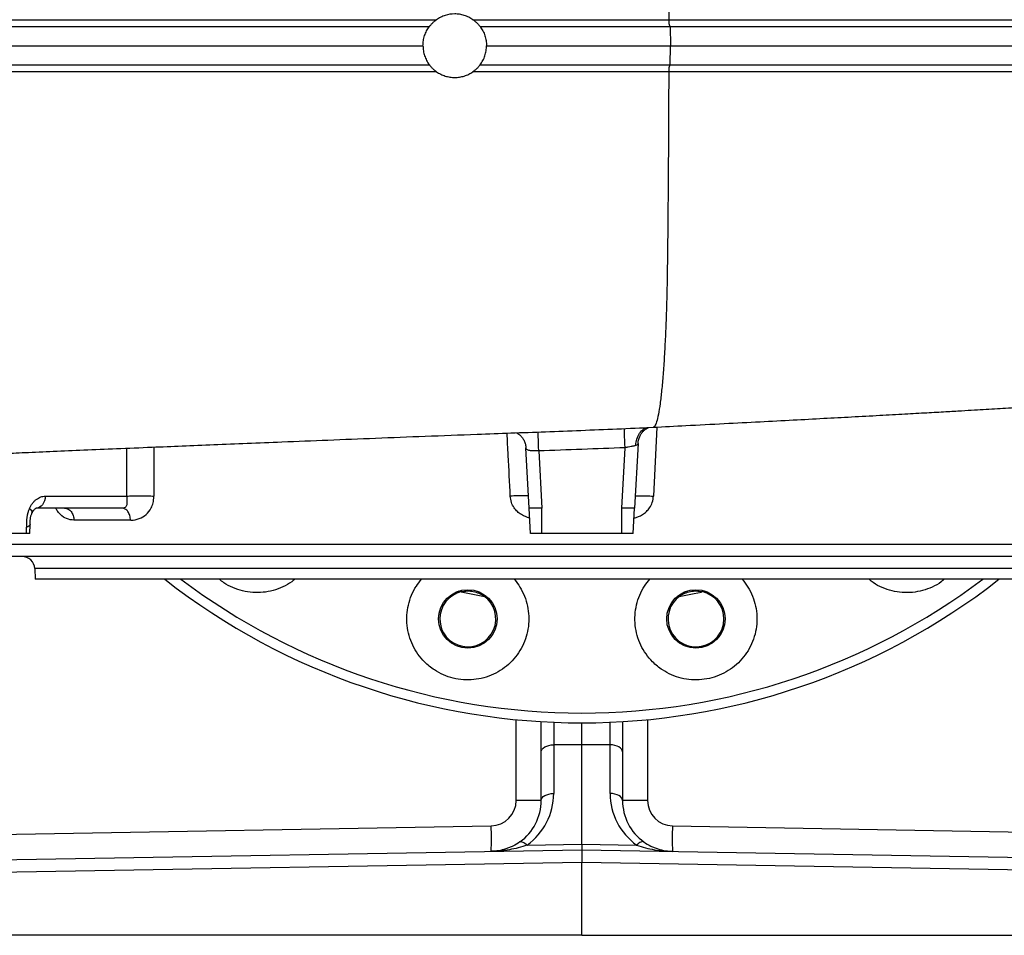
# Model space of a CAD drawing. Header units: millimetres. Extents: x 1132 to 2062, y 611 to 2775.
# Tile 2 of 10: x 1455 to 1842, y 611 to 972. Entities that reach past the tile are written whole.
import ezdxf

# ---------------------------------------------------------------- set-up
doc = ezdxf.new("R2010")
doc.units = ezdxf.units.MM

msp = doc.modelspace()

# ---------------------------------------------------------------- linework, layer by layer
at = {"color": 7, "linetype": 'Continuous', "lineweight": 25}
for p, q in [((1488.43, 969.11), (1488.43, 969.11)), ((1710.65, 969.11), (1710.73, 961.61)), ((1710.65, 954.11), (1710.73, 961.61)), ((1488.43, 954.11), (1488.43, 954.11)), ((1655.12, 779.61), (1653.87, 803.33)), ((1658.93, 802.14), (1660.11, 779.61)), ((1691.62, 779.61), (1692.87, 803.39)), ((1697.95, 805.04), (1696.62, 779.61)), ((1464.79, 784.34), (1496.82, 784.34)), ((1495.02, 779.61), (1461.26, 779.61)), ((1655.64, 769.61), (1655.12, 779.61)), ((1660.11, 769.61), (1660.11, 779.61)), ((1691.62, 769.61), (1691.62, 779.61)), ((1696.09, 769.61), (1696.62, 779.61)), ((1498.33, 774.87), (1476.11, 774.87)), ((1457.36, 769.61), (1457.45, 772.1)), ((1458.67, 769.61), (1458.85, 773.16)), ((1457.36, 769.61), (1435.08, 769.61)), ((1458.67, 769.61), (1457.36, 769.61)), ((1691.62, 769.61), (1660.11, 769.61)), ((1937.62, 760.61), (1414.11, 760.61)), ((1460.64, 755.87), (1460.87, 751.61)), ((1890.87, 751.61), (1460.87, 751.61)), ((1659.87, 683.67), (1659.87, 695.59)), ((1675.87, 686.52), (1675.87, 695.11)), ((1691.87, 695.59), (1691.87, 683.67)), ((1675.87, 686.52), (1664.78, 686.46)), ((1664.78, 686.46), (1664.78, 667.34)), ((1675.87, 647.38), (1675.87, 686.52)), ((1686.96, 686.46), (1675.87, 686.52)), ((1686.96, 667.34), (1686.96, 686.46)), ((1659.87, 664.55), (1659.87, 683.67)), ((1691.87, 683.67), (1691.87, 664.55)), ((1659.87, 664.55), (1650.04, 664.55)), ((1701.69, 664.55), (1691.87, 664.55)), ((1378.76, 649.99), (1640.22, 654.55)), ((1711.52, 654.55), (1972.97, 649.99)), ((1654.32, 647), (1675.87, 647.38)), ((1675.87, 647.38), (1675.87, 645.17)), ((1675.87, 647.38), (1697.41, 647)), ((1360.69, 639.67), (1675.87, 645.17)), ((1675.87, 645.17), (1675.87, 640.17)), ((1675.87, 645.17), (1991.04, 639.67)), ((1675.87, 640.17), (1360.69, 634.67)), ((1675.87, 611.5), (1675.87, 640.17)), ((1991.04, 634.67), (1675.87, 640.17)), ((1675.87, 611.5), (1360.69, 611.5)), ((1675.87, 611.5), (1991.04, 611.5))]:
    msp.add_line(p, q, dxfattribs=at)
at = {"color": 8, "linetype": 'Continuous', "lineweight": 25}
for p, q in [((1705.4, 811.52), (1704.02, 784.34)), ((1496.82, 784.34), (1496.9, 803.22)), ((1507.55, 803.66), (1507.5, 784.34)), ((1942.62, 765.34), (1409.12, 765.34)), ((1891.09, 755.87), (1460.64, 755.87)), ((1628.56, 746.75), (1627.51, 746.98)), ((1638.41, 744.82), (1637.35, 745)), ((1714.38, 745), (1713.33, 744.82)), ((1724.22, 746.98), (1723.17, 746.75)), ((1650.04, 664.55), (1650.04, 696.36)), ((1701.69, 696.36), (1701.69, 664.55))]:
    msp.add_line(p, q, dxfattribs=at)
at = {"color": 8, "linetype": 'Continuous', "lineweight": 25, "flags": 128}
msp.add_lwpolyline([(1658.93, 802.14), (1658.87, 803.69), (1658.82, 805.16), (1658.77, 806.51), (1658.73, 807.66), (1658.69, 808.59), (1658.66, 809.26), (1658.65, 809.63), (1658.64, 809.71)], dxfattribs=at)
at = {"color": 7, "linetype": 'Continuous', "lineweight": 25, "flags": 128}
for points in [[(1692.87, 803.39), (1692.81, 804.91), (1692.75, 806.37), (1692.7, 807.69), (1692.65, 808.84), (1692.61, 809.77), (1692.58, 810.45), (1692.56, 810.85), (1692.55, 810.96)], [(1464.79, 784.34), (1464.69, 783.41), (1464.47, 782.51), (1464.13, 781.69), (1463.69, 780.98), (1463.16, 780.39), (1462.57, 779.96), (1461.93, 779.7), (1461.26, 779.61)], [(1458.54, 779.47), (1459.04, 778.99), (1459.39, 778.53), (1459.58, 778.12), (1459.59, 777.76), (1459.56, 777.65)], [(1628.33, 746.7), (1631.72, 745.97), (1637.55, 744.86)], [(1714.19, 744.86), (1720.01, 745.97), (1722.9, 746.58)], [(1659.87, 683.67), (1659.96, 684.21), (1660.24, 684.73), (1660.69, 685.21), (1661.3, 685.63), (1662.05, 685.98), (1662.89, 686.24), (1663.82, 686.4), (1664.78, 686.46)], [(1691.87, 683.67), (1691.77, 684.21), (1691.5, 684.73), (1691.04, 685.21), (1690.43, 685.63), (1689.69, 685.98), (1688.84, 686.24), (1687.92, 686.4), (1686.96, 686.46)], [(1659.87, 664.55), (1659.96, 665.09), (1660.24, 665.6), (1660.69, 666.08), (1661.3, 666.5), (1662.05, 666.85), (1662.89, 667.11), (1663.82, 667.28), (1664.78, 667.34)], [(1691.87, 664.55), (1691.77, 665.09), (1691.5, 665.6), (1691.04, 666.08), (1690.43, 666.5), (1689.69, 666.85), (1688.84, 667.11), (1687.92, 667.28), (1686.96, 667.34)], [(1651.5, 648.28), (1651.72, 648.38), (1651.99, 648.4), (1652.31, 648.35), (1652.66, 648.22), (1653.05, 648.02), (1653.46, 647.74), (1653.89, 647.4), (1654.32, 647)], [(1700.23, 648.28), (1700.01, 648.38), (1699.74, 648.4), (1699.43, 648.35), (1699.08, 648.22), (1698.69, 648.02), (1698.28, 647.74), (1697.85, 647.4), (1697.41, 647)]]:
    msp.add_lwpolyline(points, dxfattribs=at)
at = {"color": 7, "linetype": 'Continuous', "lineweight": 25}
for centre in [(1631, 736.02), (1720.74, 736.02)]:
    msp.add_circle(centre, 11.5, dxfattribs=at)
for centre, radius, start, end in [((1455.65, 755.61), 5, 3, 90), ((1675.87, 961.61), 266.5, 231.9983, 308.0017), ((1631, 736.02), 11, 102.7928, 54.7072), ((1720.74, 736.02), 11, 125.2928, 77.2072), ((1639.78, 667.34), 25, 305.573, 0), ((1711.96, 667.34), 25, 180, 234.427), ((1640.04, 664.55), 10, 271, 0), ((1639.87, 664.55), 20, 305.573, 0), ((1711.87, 664.55), 20, 180, 234.427), ((1711.69, 664.55), 10, 180, 269), ((1496.94, 649.55), 143.36, 358.0016, 1.9984), ((1854.79, 649.55), 143.36, 178.0016, 181.9984)]:
    msp.add_arc(centre, radius, start, end, dxfattribs=at)
at = {"color": 8, "linetype": 'Continuous', "lineweight": 25}
for start, end in [(233.0895, 270), (270, 306.9105)]:
    msp.add_arc((1675.87, 961.61), 262.64, start, end, dxfattribs=at)
at = {"color": 7, "linetype": 'Continuous', "lineweight": 25}
msp.add_ellipse((1464.42, 774.34), major_axis=(0.74, 9.99), ratio=0.705175, start_param=1.084087, end_param=1.849265, dxfattribs=at)
at = {"color": 8, "linetype": 'Continuous', "lineweight": 25}
for centre, major_axis, start_param, end_param in [((1664.87, 697.63), (0.03, 20), 1.685787, 2.163253), ((1686.87, 697.63), (-0.03, 20), 4.119933, 4.597398)]:
    msp.add_ellipse(centre, major_axis=major_axis, ratio=0.004363, start_param=start_param, end_param=end_param, dxfattribs=at)
at = {"color": 7, "linetype": 'Continuous', "lineweight": 25}
for points, knots in [([(1709.47, 1049.14), (1709.77, 1026.01), (1709.96, 1001.18), (1710.02, 975.28), (1710.02, 972.83), (1710.02, 971.85)], [0, 0, 0, 0, 0.2666667, 0.2833333, 0.2945228, 0.2945228, 0.2945228, 0.2945228]), ([(1633.03, 971.85), (1632.51, 972.21), (1631.96, 972.54), (1631.11, 972.96), (1630.82, 973.09), (1630.23, 973.33), (1629.92, 973.43), (1629.01, 973.72), (1628.39, 973.86), (1627.14, 974.06), (1626.5, 974.11), (1624.58, 974.11), (1623.33, 973.91), (1621.8, 973.43), (1621.5, 973.32), (1620.91, 973.08), (1620.62, 972.96), (1619.77, 972.54), (1619.23, 972.21), (1618.71, 971.85)], [0, 0, 0, 0, 0.125, 0.125, 0.1875, 0.1875, 0.25, 0.25, 0.375, 0.375, 0.5, 0.5, 0.75, 0.75, 0.8125, 0.8125, 0.875, 0.875, 1, 1, 1, 1]), ([(1132.23, 969.11), (1132.24, 969.11), (1132.25, 969.11), (1132.96, 969.11), (1134.4, 969.11), (1136.86, 969.11), (1140.62, 969.11), (1145.1, 969.11), (1150.02, 969.11), (1155.63, 969.11), (1162.66, 969.11), (1171.38, 969.11), (1180.31, 969.11), (1189.15, 969.11), (1198.6, 969.11), (1209.78, 969.11), (1222.93, 969.11), (1235.82, 969.11), (1248.18, 969.11), (1259.79, 969.11), (1271.91, 969.11), (1285.93, 969.11), (1302.01, 969.11), (1320.35, 969.11), (1337.82, 969.11), (1354.19, 969.11), (1369.26, 969.11), (1384.69, 969.11), (1402.22, 969.11), (1421.96, 969.11), (1444.01, 969.11), (1464.63, 969.11), (1483.67, 969.11), (1501, 969.11), (1518.5, 969.11), (1538.14, 969.11), (1559.95, 969.11), (1583.93, 969.11), (1602.6, 969.11), (1613.25, 969.11), (1615.87, 969.11)], [0, 0, 0, 0, 0.01712, 0.040246, 0.063372, 0.094276, 0.125195, 0.156095, 0.179224, 0.202354, 0.233259, 0.26418, 0.295086, 0.318213, 0.34134, 0.372244, 0.403165, 0.434068, 0.457196, 0.480324, 0.503454, 0.526585, 0.557497, 0.588427, 0.619339, 0.642468, 0.665596, 0.688726, 0.711855, 0.742771, 0.773706, 0.804621, 0.827754, 0.850887, 0.874018, 0.897149, 0.928072, 0.959015, 0.989938, 1, 1, 1, 1]), ([(1613.37, 961.61), (1613.37, 962.28), (1613.42, 962.95), (1613.58, 963.95), (1613.65, 964.28), (1613.81, 964.93), (1613.91, 965.25), (1614.22, 966.19), (1614.48, 966.81), (1614.95, 967.7), (1615.12, 967.99), (1615.48, 968.56), (1615.67, 968.84), (1615.87, 969.11)], [0, 0, 0, 0, 0.25, 0.25, 0.375, 0.375, 0.5, 0.5, 0.75, 0.75, 0.875, 0.875, 1, 1, 1, 1]), ([(1615.87, 969.11), (1615.87, 969.11), (1615.89, 969.13), (1615.97, 969.24), (1616.03, 969.32), (1616.18, 969.51), (1616.28, 969.63), (1616.5, 969.88), (1616.62, 970.02), (1616.89, 970.3), (1617.03, 970.45), (1617.33, 970.74), (1617.49, 970.89), (1617.99, 971.32), (1618.34, 971.59), (1618.71, 971.85)], [0, 0, 0, 0, 0.125, 0.125, 0.25, 0.25, 0.375, 0.375, 0.5, 0.5, 0.625, 0.625, 0.75, 0.75, 1, 1, 1, 1]), ([(1633.03, 971.85), (1633.4, 971.59), (1633.75, 971.32), (1634.4, 970.75), (1634.72, 970.44), (1635.12, 970.02), (1635.24, 969.88), (1635.46, 969.63), (1635.55, 969.51), (1635.71, 969.32), (1635.77, 969.24), (1635.85, 969.13), (1635.87, 969.11), (1635.87, 969.11)], [0, 0, 0, 0, 0.25, 0.25, 0.5, 0.5, 0.625, 0.625, 0.75, 0.75, 0.875, 0.875, 1, 1, 1, 1]), ([(1633.03, 971.85), (1645.95, 971.85), (1658.83, 971.85), (1684.49, 971.85), (1697.28, 971.85), (1710.02, 971.85)], [0, 0, 0, 0, 0.5, 0.5, 1, 1, 1, 1]), ([(1635.87, 969.11), (1636.27, 968.57), (1636.63, 968), (1637.09, 967.12), (1637.24, 966.82), (1637.5, 966.2), (1637.62, 965.88), (1637.94, 964.92), (1638.1, 964.27), (1638.31, 962.95), (1638.37, 962.28), (1638.37, 961.61)], [0, 0, 0, 0, 0.25, 0.25, 0.375, 0.375, 0.5, 0.5, 0.75, 0.75, 1, 1, 1, 1]), ([(1635.87, 969.11), (1644.99, 969.11), (1654.11, 969.11), (1671.15, 969.11), (1679.08, 969.11), (1694.92, 969.11), (1702.82, 969.11), (1710.65, 969.11)], [0.5987327, 0.5987327, 0.5987327, 0.5987327, 0.60999336, 0.60999336, 0.61983196, 0.61983196, 0.62967057, 0.62967057, 0.62967057, 0.62967057]), ([(1710.02, 971.85), (1710.02, 971.49), (1710.04, 971.13), (1710.1, 970.46), (1710.14, 970.16), (1710.25, 969.65), (1710.32, 969.45), (1710.46, 969.18), (1710.53, 969.11), (1710.61, 969.11)], [0, 0, 0, 0, 0.25, 0.25, 0.5, 0.5, 0.75, 0.75, 1, 1, 1, 1]), ([(1710.65, 969.11), (1716.55, 969.11), (1728.36, 969.11), (1745.87, 969.11), (1763.25, 969.11), (1780.44, 969.11), (1797.39, 969.11), (1814.02, 969.11), (1830.34, 969.11), (1846.38, 969.11), (1862.05, 969.11), (1877.3, 969.11), (1891.94, 969.11), (1906, 969.11), (1919.5, 969.11), (1932.54, 969.11), (1945.08, 969.11), (1957.07, 969.11), (1968.45, 969.11), (1979.23, 969.11), (1989.43, 969.11), (1999.07, 969.11), (2007.99, 969.11), (2016.18, 969.11), (2023.67, 969.11), (2030.55, 969.11), (2036.78, 969.11), (2042.33, 969.11), (2047.15, 969.11), (2051.27, 969.11), (2054.7, 969.11), (2057.48, 969.11), (2059.58, 969.11), (2060.96, 969.11), (2061.69, 969.11), (2061.67, 969.11), (2061.67, 969.11)], [0, 0, 0, 0, 0.03104, 0.062109, 0.093179, 0.124458, 0.155736, 0.186804, 0.217872, 0.249147, 0.280422, 0.311491, 0.34256, 0.372656, 0.402751, 0.433055, 0.463359, 0.493455, 0.523551, 0.553297, 0.583044, 0.612996, 0.642948, 0.671693, 0.700437, 0.72938, 0.758323, 0.78707, 0.815816, 0.84381, 0.871804, 0.899991, 0.928178, 0.955523, 0.982868, 1, 1, 1, 1]), ([(1131.84, 961.61), (1131.84, 961.61), (1131.85, 961.61), (1132.55, 961.61), (1133.83, 961.61), (1135.73, 961.61), (1138.24, 961.61), (1141.36, 961.61), (1145.11, 961.61), (1149.55, 961.61), (1154.56, 961.61), (1160.19, 961.61), (1166.42, 961.61), (1173.24, 961.61), (1180.63, 961.61), (1188.57, 961.61), (1197.06, 961.61), (1206.09, 961.61), (1215.66, 961.61), (1225.77, 961.61), (1236.4, 961.61), (1247.52, 961.61), (1259.1, 961.61), (1271.21, 961.61), (1283.8, 961.61), (1296.84, 961.61), (1310.35, 961.61), (1324.31, 961.61), (1338.67, 961.61), (1353.4, 961.61), (1368.46, 961.61), (1383.88, 961.61), (1399.62, 961.61), (1415.68, 961.61), (1432.05, 961.61), (1448.73, 961.61), (1465.65, 961.61), (1482.78, 961.61), (1500.1, 961.61), (1517.6, 961.61), (1535.25, 961.61), (1553.03, 961.61), (1570.95, 961.61), (1588.98, 961.61), (1603.15, 961.61), (1611.28, 961.61), (1613.37, 961.61)], [0, 0, 0, 0, 0.016776, 0.039945, 0.063139, 0.086321, 0.109503, 0.132795, 0.156087, 0.179256, 0.202456, 0.225639, 0.248823, 0.272118, 0.295413, 0.318582, 0.341778, 0.364961, 0.388144, 0.411438, 0.434732, 0.457901, 0.481099, 0.504268, 0.52747, 0.550654, 0.573839, 0.597145, 0.62045, 0.64362, 0.666819, 0.689988, 0.713188, 0.736373, 0.759558, 0.782869, 0.80618, 0.82935, 0.852557, 0.875727, 0.898929, 0.922116, 0.945302, 0.968623, 0.991945, 1, 1, 1, 1]), ([(1613.37, 961.61), (1613.37, 960.93), (1613.42, 960.26), (1613.58, 959.26), (1613.65, 958.93), (1613.81, 958.28), (1613.91, 957.96), (1614.22, 957.02), (1614.48, 956.4), (1614.95, 955.51), (1615.12, 955.22), (1615.48, 954.65), (1615.67, 954.37), (1615.87, 954.11)], [0, 0, 0, 0, 0.25, 0.25, 0.375, 0.375, 0.5, 0.5, 0.75, 0.75, 0.875, 0.875, 1, 1, 1, 1]), ([(1635.87, 954.11), (1636.27, 954.64), (1636.63, 955.21), (1637.09, 956.09), (1637.24, 956.4), (1637.5, 957.01), (1637.62, 957.33), (1637.94, 958.29), (1638.1, 958.94), (1638.31, 960.26), (1638.37, 960.93), (1638.37, 961.61)], [0, 0, 0, 0, 0.25, 0.25, 0.375, 0.375, 0.5, 0.5, 0.75, 0.75, 1, 1, 1, 1]), ([(1638.37, 961.61), (1646.67, 961.61), (1654.96, 961.61), (1671.19, 961.61), (1679.13, 961.61), (1694.98, 961.61), (1702.88, 961.61), (1710.73, 961.61)], [0.59975692, 0.59975692, 0.59975692, 0.59975692, 0.60999336, 0.60999336, 0.61983196, 0.61983196, 0.62967057, 0.62967057, 0.62967057, 0.62967057]), ([(1710.73, 961.61), (1716.63, 961.61), (1728.43, 961.61), (1745.94, 961.61), (1763.31, 961.61), (1780.51, 961.61), (1797.45, 961.61), (1814.09, 961.61), (1830.41, 961.61), (1846.45, 961.61), (1862.12, 961.61), (1877.38, 961.61), (1892.03, 961.61), (1906.11, 961.61), (1919.61, 961.61), (1932.68, 961.61), (1945.23, 961.61), (1957.24, 961.61), (1968.63, 961.61), (1979.44, 961.61), (1989.65, 961.61), (1999.31, 961.61), (2008.24, 961.61), (2016.45, 961.61), (2023.95, 961.61), (2030.85, 961.61), (2037.08, 961.61), (2042.65, 961.61), (2047.48, 961.61), (2051.61, 961.61), (2055.06, 961.61), (2057.85, 961.61), (2059.95, 961.61), (2061.34, 961.61), (2062.08, 961.61), (2062.06, 961.61), (2062.06, 961.61)], [0, 0, 0, 0, 0.031011, 0.062024, 0.093091, 0.124314, 0.155589, 0.186602, 0.217666, 0.248885, 0.280158, 0.311171, 0.342237, 0.372308, 0.402429, 0.432708, 0.46304, 0.493111, 0.523233, 0.552957, 0.58273, 0.612658, 0.642639, 0.671363, 0.700135, 0.729056, 0.758028, 0.786753, 0.815529, 0.843501, 0.87152, 0.899685, 0.927899, 0.955226, 0.982598, 1, 1, 1, 1]), ([(1132.23, 954.11), (1132.24, 954.11), (1132.25, 954.11), (1132.96, 954.11), (1134.4, 954.11), (1136.86, 954.11), (1140.62, 954.11), (1145.1, 954.11), (1150.02, 954.11), (1155.63, 954.11), (1162.66, 954.11), (1171.38, 954.11), (1180.31, 954.11), (1189.15, 954.11), (1198.6, 954.11), (1209.78, 954.11), (1222.93, 954.11), (1235.82, 954.11), (1248.18, 954.11), (1259.79, 954.11), (1271.91, 954.11), (1285.93, 954.11), (1302.01, 954.11), (1320.35, 954.11), (1337.82, 954.11), (1354.19, 954.11), (1369.26, 954.11), (1384.69, 954.11), (1402.22, 954.11), (1421.96, 954.11), (1444.01, 954.11), (1464.63, 954.11), (1483.67, 954.11), (1501, 954.11), (1518.5, 954.11), (1538.14, 954.11), (1559.95, 954.11), (1583.93, 954.11), (1602.6, 954.11), (1613.25, 954.11), (1615.87, 954.11)], [0, 0, 0, 0, 0.01712, 0.040246, 0.063372, 0.094276, 0.125195, 0.156095, 0.179224, 0.202354, 0.233259, 0.26418, 0.295086, 0.318213, 0.34134, 0.372244, 0.403165, 0.434068, 0.457196, 0.480324, 0.503454, 0.526585, 0.557497, 0.588427, 0.619339, 0.642468, 0.665596, 0.688726, 0.711855, 0.742771, 0.773706, 0.804621, 0.827754, 0.850887, 0.874018, 0.897149, 0.928072, 0.959015, 0.989938, 1, 1, 1, 1]), ([(1618.71, 951.36), (1618.34, 951.62), (1617.99, 951.89), (1617.33, 952.46), (1617.02, 952.77), (1616.62, 953.19), (1616.5, 953.33), (1616.28, 953.58), (1616.18, 953.7), (1616.03, 953.89), (1615.97, 953.97), (1615.89, 954.08), (1615.87, 954.11), (1615.87, 954.11)], [0, 0, 0, 0, 0.25, 0.25, 0.5, 0.5, 0.625, 0.625, 0.75, 0.75, 0.875, 0.875, 1, 1, 1, 1]), ([(1635.87, 954.11), (1635.87, 954.11), (1635.85, 954.08), (1635.77, 953.97), (1635.71, 953.89), (1635.55, 953.7), (1635.46, 953.59), (1635.24, 953.33), (1635.12, 953.19), (1634.85, 952.91), (1634.71, 952.76), (1634.4, 952.47), (1634.24, 952.32), (1633.75, 951.89), (1633.4, 951.62), (1633.03, 951.36)], [0, 0, 0, 0, 0.125, 0.125, 0.25, 0.25, 0.375, 0.375, 0.5, 0.5, 0.625, 0.625, 0.75, 0.75, 1, 1, 1, 1]), ([(1635.87, 954.11), (1644.99, 954.11), (1654.11, 954.11), (1671.15, 954.11), (1679.08, 954.11), (1694.92, 954.11), (1702.82, 954.11), (1710.65, 954.11)], [0.5987327, 0.5987327, 0.5987327, 0.5987327, 0.60999336, 0.60999336, 0.61983196, 0.61983196, 0.62967057, 0.62967057, 0.62967057, 0.62967057]), ([(1710.61, 954.11), (1710.53, 954.11), (1710.46, 954.03), (1710.32, 953.76), (1710.25, 953.56), (1710.14, 953.05), (1710.1, 952.75), (1710.04, 952.08), (1710.02, 951.72), (1710.02, 951.36)], [0, 0, 0, 0, 0.25, 0.25, 0.5, 0.5, 0.75, 0.75, 1, 1, 1, 1]), ([(1710.65, 954.11), (1716.55, 954.11), (1728.36, 954.11), (1745.87, 954.11), (1763.25, 954.11), (1780.44, 954.11), (1797.39, 954.11), (1814.02, 954.11), (1830.34, 954.11), (1846.38, 954.11), (1862.05, 954.11), (1877.3, 954.11), (1891.94, 954.11), (1906, 954.11), (1919.5, 954.11), (1932.54, 954.11), (1945.08, 954.11), (1957.07, 954.11), (1968.45, 954.11), (1979.23, 954.11), (1989.43, 954.11), (1999.07, 954.11), (2007.99, 954.11), (2016.18, 954.11), (2023.67, 954.11), (2030.55, 954.11), (2036.78, 954.11), (2042.33, 954.11), (2047.15, 954.11), (2051.27, 954.11), (2054.7, 954.11), (2057.48, 954.11), (2059.58, 954.11), (2060.96, 954.11), (2061.69, 954.11), (2061.67, 954.11), (2061.67, 954.11)], [0, 0, 0, 0, 0.03104, 0.062109, 0.093179, 0.124458, 0.155736, 0.186804, 0.217872, 0.249147, 0.280422, 0.311491, 0.34256, 0.372656, 0.402751, 0.433055, 0.463359, 0.493455, 0.523551, 0.553297, 0.583044, 0.612996, 0.642948, 0.671693, 0.700437, 0.72938, 0.758323, 0.78707, 0.815816, 0.84381, 0.871804, 0.899991, 0.928178, 0.955523, 0.982868, 1, 1, 1, 1]), ([(1618.71, 951.36), (1619.22, 951), (1619.77, 950.67), (1620.92, 950.11), (1621.51, 949.87), (1622.72, 949.49), (1623.33, 949.35), (1624.28, 949.2), (1624.6, 949.17), (1625.24, 949.12), (1625.55, 949.11), (1626.5, 949.11), (1627.13, 949.15), (1628.08, 949.3), (1628.39, 949.36), (1629.01, 949.5), (1629.32, 949.59), (1630.23, 949.87), (1630.81, 950.11), (1631.95, 950.67), (1632.51, 951), (1633.03, 951.36)], [0, 0, 0, 0, 0.125, 0.125, 0.25, 0.25, 0.375, 0.375, 0.4375, 0.4375, 0.5, 0.5, 0.625, 0.625, 0.6875, 0.6875, 0.75, 0.75, 0.875, 0.875, 1, 1, 1, 1]), ([(1710.02, 951.36), (1697.3, 951.36), (1684.52, 951.36), (1665.27, 951.36), (1658.84, 951.36), (1649.18, 951.36), (1645.95, 951.36), (1639.5, 951.36), (1636.26, 951.36), (1633.03, 951.36)], [0, 0, 0, 0, 0.5, 0.5, 0.75, 0.75, 0.875, 0.875, 1, 1, 1, 1]), ([(1710.02, 951.36), (1710.02, 950.38), (1710.02, 947.93), (1709.97, 926.72), (1709.83, 905.38), (1709.6, 884.5), (1709.56, 881.02), (1709.52, 877.62), (1709.49, 875.39), (1709.47, 874.07)], [0.3721436, 0.3721436, 0.3721436, 0.3721436, 0.3833333, 0.4, 0.6133333, 0.6266667, 0.64, 0.6533333, 0.6657417, 0.6657417, 0.6657417, 0.6657417]), ([(1709.47, 874.07), (1709.46, 873.13), (1709.43, 871.1), (1709.38, 868.03), (1709.31, 864.87), (1709.24, 861.76), (1709.15, 858.71), (1708.99, 853.75), (1708.73, 847.08), (1708.31, 839.18), (1707.82, 832.06), (1707.26, 825.82), (1706.65, 820.55), (1705.98, 816.38), (1705.28, 813.39), (1704.62, 811.9), (1704.17, 811.37), (1703.97, 811.47), (1703.94, 811.49)], [0, 0, 0, 0, 0.027279, 0.058573, 0.089716, 0.120726, 0.151622, 0.18242, 0.274328, 0.365883, 0.457427, 0.549301, 0.641884, 0.735634, 0.829447, 0.922072, 0.989389, 1, 1, 1, 1]), ([(1703.94, 811.44), (1708.22, 811.67), (1717.54, 812.16), (1731.57, 812.89), (1745.67, 813.62), (1758.73, 814.31), (1770.74, 814.95), (1782.08, 815.56), (1792.72, 816.14), (1802.59, 816.68), (1811.24, 817.17), (1818.68, 817.59), (1824.9, 817.95), (1830.18, 818.26), (1834.86, 818.53), (1839.3, 818.79), (1843.87, 819.06), (1848.63, 819.35), (1853.9, 819.67), (1859.75, 820.03), (1866.18, 820.43), (1872.84, 820.85), (1878.91, 821.25), (1884.32, 821.61), (1889.03, 821.93), (1893.26, 822.23), (1896.93, 822.48), (1900.31, 822.72), (1903.63, 822.96), (1905.88, 823.13), (1907.05, 823.21)], [0, 0, 0, 0, 0.057139, 0.124542, 0.187463, 0.245948, 0.300173, 0.35029, 0.40195, 0.448352, 0.489455, 0.525234, 0.555695, 0.580621, 0.60382, 0.626503, 0.648666, 0.67436, 0.700423, 0.730146, 0.763706, 0.799403, 0.835132, 0.864339, 0.892973, 0.918501, 0.94061, 0.959402, 0.978916, 1, 1, 1, 1]), ([(1284.74, 790.99), (1284.74, 790.99), (1284.73, 790.99), (1284.84, 791.01), (1285.16, 791.06), (1286.01, 791.18), (1287.68, 791.39), (1289.94, 791.64), (1292.92, 791.96), (1296.46, 792.3), (1300.59, 792.69), (1304.54, 793.03), (1308.05, 793.32), (1310.84, 793.55), (1313.52, 793.75), (1316.03, 793.94), (1318.43, 794.12), (1320.92, 794.29), (1323.57, 794.48), (1326.55, 794.68), (1329.87, 794.9), (1333.64, 795.14), (1337.91, 795.41), (1342.61, 795.69), (1347.62, 795.99), (1352.62, 796.29), (1357.39, 796.57), (1361.71, 796.81), (1365.47, 797.03), (1368.85, 797.22), (1372.22, 797.41), (1375.83, 797.61), (1379.82, 797.82), (1384.18, 798.05), (1388.78, 798.29), (1393.15, 798.51), (1396.86, 798.69), (1400.56, 798.88), (1404.88, 799.09), (1410.4, 799.36), (1416.73, 799.66), (1423.68, 799.99), (1431.17, 800.34), (1439.19, 800.71), (1447.79, 801.1), (1457.39, 801.53), (1468.11, 802), (1480.07, 802.51), (1492.99, 803.06), (1505.91, 803.59), (1518.71, 804.12), (1531.21, 804.62), (1544.33, 805.15), (1559.31, 805.75), (1576.14, 806.43), (1594.91, 807.19), (1614.48, 807.96), (1632.26, 808.62), (1648.06, 809.2), (1661.68, 809.7), (1675.58, 810.23), (1689.74, 810.8), (1699.19, 811.23), (1703.95, 811.44)], [0, 0, 0, 0, 0.003862, 0.012063, 0.02039, 0.039148, 0.057443, 0.074095, 0.092296, 0.112179, 0.133292, 0.154799, 0.167015, 0.178826, 0.189632, 0.199418, 0.208175, 0.216753, 0.226653, 0.236912, 0.2483, 0.260812, 0.274443, 0.289188, 0.303703, 0.318003, 0.330715, 0.341841, 0.351375, 0.359335, 0.367495, 0.37694, 0.386657, 0.397268, 0.408761, 0.419659, 0.428344, 0.434834, 0.445301, 0.457492, 0.471373, 0.48642, 0.502457, 0.519517, 0.537628, 0.556779, 0.579435, 0.603336, 0.628464, 0.654846, 0.676486, 0.698966, 0.722287, 0.7464, 0.77808, 0.810823, 0.844787, 0.880175, 0.903145, 0.92663, 0.950602, 0.975051, 1, 1, 1, 1]), ([(1697.97, 805.1), (1697.97, 805.15), (1697.95, 805.72), (1698.21, 806.77), (1698.73, 808.13), (1699.45, 809.27), (1700.27, 810.17), (1701.08, 810.83), (1701.72, 811.21), (1701.98, 811.33), (1702.04, 811.36)], [0, 0, 0, 0, 0.018307, 0.206989, 0.381704, 0.544353, 0.695728, 0.834759, 0.959504, 1, 1, 1, 1]), ([(1650.27, 809.28), (1650.29, 809.27), (1650.54, 809.15), (1651.19, 808.69), (1652.07, 807.87), (1652.88, 806.76), (1653.48, 805.47), (1653.82, 804.29), (1653.83, 803.57), (1653.84, 803.32)], [0, 0, 0, 0, 0.007545, 0.161339, 0.336943, 0.521884, 0.711839, 0.903937, 1, 1, 1, 1]), ([(1658.93, 802.14), (1658.6, 802.13), (1658.27, 802.13), (1657.78, 802.13), (1657.62, 802.13), (1657.3, 802.14), (1657.14, 802.14), (1656.68, 802.15), (1656.39, 802.16), (1655.84, 802.2), (1655.58, 802.23), (1655.12, 802.31), (1654.91, 802.35), (1654.55, 802.48), (1654.39, 802.55), (1654.14, 802.73), (1654.05, 802.83), (1653.92, 803.06), (1653.88, 803.19), (1653.87, 803.33)], [0, 0, 0, 0, 0.125, 0.125, 0.1875, 0.1875, 0.25, 0.25, 0.375, 0.375, 0.5, 0.5, 0.625, 0.625, 0.75, 0.75, 0.875, 0.875, 1, 1, 1, 1]), ([(1692.87, 803.39), (1687.22, 803.16), (1681.56, 802.95), (1670.24, 802.54), (1664.59, 802.34), (1658.93, 802.14)], [0, 0, 0, 0, 0.5, 0.5, 1, 1, 1, 1]), ([(1697.1, 804.28), (1696.99, 804.24), (1696.86, 804.2), (1696.59, 804.12), (1696.44, 804.09), (1696.14, 804.01), (1695.97, 803.98), (1695.63, 803.91), (1695.45, 803.87), (1694.9, 803.76), (1694.51, 803.69), (1693.91, 803.58), (1693.7, 803.54), (1693.29, 803.46), (1693.08, 803.43), (1692.87, 803.39)], [0, 0, 0, 0, 0.125, 0.125, 0.25, 0.25, 0.375, 0.375, 0.5, 0.5, 0.75, 0.75, 0.875, 0.875, 1, 1, 1, 1]), ([(1697.95, 805.04), (1697.95, 804.96), (1697.93, 804.89), (1697.85, 804.75), (1697.8, 804.68), (1697.58, 804.49), (1697.37, 804.38), (1697.1, 804.28)], [0, 0, 0, 0, 0.25, 0.25, 0.5, 0.5, 1, 1, 1, 1]), ([(1458.54, 779.47), (1458.71, 779.85), (1458.9, 780.2), (1459.3, 780.88), (1459.51, 781.19), (1459.97, 781.79), (1460.21, 782.08), (1460.72, 782.6), (1460.98, 782.83), (1461.52, 783.25), (1461.8, 783.44), (1462.38, 783.77), (1462.68, 783.9), (1463.57, 784.23), (1464.18, 784.34), (1464.79, 784.34)], [0, 0, 0, 0, 0.125, 0.125, 0.25, 0.25, 0.375, 0.375, 0.5, 0.5, 0.625, 0.625, 0.75, 0.75, 1, 1, 1, 1]), ([(1496.82, 784.34), (1496.84, 783.93), (1496.85, 783.6), (1496.86, 783), (1496.88, 782.74), (1496.91, 782), (1496.93, 781.57), (1496.83, 780.77), (1496.71, 780.4), (1496.14, 779.82), (1495.69, 779.61), (1495.02, 779.61)], [0, 0, 0, 0, 0.125, 0.125, 0.25, 0.25, 0.5, 0.5, 0.75, 0.75, 1, 1, 1, 1]), ([(1496.82, 784.34), (1497.51, 784.39), (1498.33, 784.43), (1500.11, 784.48), (1501.08, 784.49), (1503.03, 784.49), (1504.01, 784.48), (1505.87, 784.43), (1506.74, 784.39), (1507.5, 784.34)], [0, 0, 0, 0, 0.25, 0.25, 0.5, 0.5, 0.75, 0.75, 1, 1, 1, 1]), ([(1498.4, 774.87), (1499.63, 774.88), (1500.72, 775.12), (1502.71, 775.87), (1503.61, 776.39), (1505.21, 777.76), (1505.92, 778.6), (1506.76, 780.29), (1507.01, 780.93), (1507.37, 782.42), (1507.49, 783.28), (1507.5, 784.34)], [0, 0, 0, 0, 0.25, 0.25, 0.5, 0.5, 0.75, 0.75, 0.875, 0.875, 1, 1, 1, 1]), ([(1654.87, 784.34), (1654.87, 784.36), (1654.83, 784.38), (1654.67, 784.42), (1654.54, 784.44), (1654.2, 784.46), (1653.98, 784.47), (1653.46, 784.48), (1653.15, 784.49), (1652.47, 784.49), (1652.09, 784.48), (1651.29, 784.47), (1650.86, 784.46), (1649.98, 784.44), (1649.52, 784.42), (1648.62, 784.38), (1648.16, 784.36), (1647.72, 784.34)], [0, 0, 0, 0, 0.125, 0.125, 0.25, 0.25, 0.375, 0.375, 0.5, 0.5, 0.625, 0.625, 0.75, 0.75, 0.875, 0.875, 1, 1, 1, 1]), ([(1696.87, 784.34), (1696.87, 784.39), (1697.05, 784.43), (1697.75, 784.48), (1698.27, 784.49), (1699.58, 784.49), (1700.36, 784.48), (1702.1, 784.43), (1703.05, 784.39), (1704.02, 784.34)], [0, 0, 0, 0, 0.25, 0.25, 0.5, 0.5, 0.75, 0.75, 1, 1, 1, 1]), ([(1459.56, 777.63), (1459.67, 777.86), (1459.92, 778.39), (1460.37, 778.98), (1460.81, 779.39), (1461.13, 779.58), (1461.25, 779.6), (1461.25, 779.6), (1461.25, 779.6)], [0, 0, 0, 0, 0.136807, 0.318137, 0.497043, 0.693848, 0.894481, 1, 1, 1, 1]), ([(1472.38, 779.61), (1472.85, 779.61), (1473.33, 779.48), (1474.2, 779.02), (1474.61, 778.67), (1475.3, 777.8), (1475.58, 777.27), (1475.97, 776.12), (1476.09, 775.5), (1476.11, 774.87)], [0, 0, 0, 0, 0.25, 0.25, 0.5, 0.5, 0.75, 0.75, 1, 1, 1, 1]), ([(1498.33, 774.87), (1498.31, 775.5), (1498.21, 776.12), (1497.86, 777.27), (1497.61, 777.8), (1497, 778.67), (1496.64, 779.02), (1495.86, 779.48), (1495.44, 779.61), (1495.02, 779.61)], [0, 0, 0, 0, 0.25, 0.25, 0.5, 0.5, 0.75, 0.75, 1, 1, 1, 1]), ([(1458.88, 772.96), (1458.86, 773.15), (1458.8, 773.74), (1458.81, 774.78), (1458.99, 776.02), (1459.27, 776.98), (1459.48, 777.48), (1459.55, 777.65)], [0, 0, 0, 0, 0.12118, 0.372407, 0.624743, 0.875869, 1, 1, 1, 1]), ([(1458.82, 773.23), (1458.8, 773.08), (1458.76, 772.78), (1458.15, 772.41), (1457.63, 772.18), (1457.45, 772.1), (1457.45, 772.1)], [0, 0, 0, 0, 0.383414, 0.807766, 0.991993, 1, 1, 1, 1]), ([(1660.11, 769.61), (1659.53, 769.61), (1658.94, 769.61), (1657.86, 769.61), (1657.36, 769.61), (1656.54, 769.61), (1656.21, 769.61), (1655.76, 769.61), (1655.64, 769.61), (1655.64, 769.61)], [2.357564, 2.357564, 2.357564, 2.357564, 2.749578, 2.749578, 3.141593, 3.141593, 3.533607, 3.533607, 3.925621, 3.925621, 3.925621, 3.925621]), ([(1696.09, 769.61), (1696.09, 769.61), (1695.98, 769.61), (1695.53, 769.61), (1695.2, 769.61), (1694.37, 769.61), (1693.88, 769.61), (1692.8, 769.61), (1692.21, 769.61), (1691.62, 769.61)], [2.357564, 2.357564, 2.357564, 2.357564, 2.749578, 2.749578, 3.141593, 3.141593, 3.533607, 3.533607, 3.925621, 3.925621, 3.925621, 3.925621]), ([(1562.92, 751.61), (1562.53, 751.27), (1561.12, 750.06), (1558.26, 748.53), (1554.46, 747.11), (1550.46, 746.37), (1546.4, 746.32), (1542.38, 746.93), (1538.55, 748.25), (1535.45, 749.78), (1533.88, 751.13), (1533.33, 751.61)], [0, 0, 0, 0, 0.047956, 0.174385, 0.300774, 0.427164, 0.553489, 0.679815, 0.806078, 0.932342, 1, 1, 1, 1]), ([(1649.22, 751.61), (1649.3, 751.52), (1650.18, 750.62), (1651.62, 748.42), (1653.38, 745.01), (1654.57, 741.12), (1655.08, 737.1), (1654.93, 733.03), (1654.08, 729.06), (1652.59, 725.28), (1650.47, 721.81), (1647.81, 718.73), (1644.66, 716.16), (1641.13, 714.14), (1637.31, 712.76), (1633.32, 712.02), (1629.26, 711.98), (1625.24, 712.6), (1621.4, 713.91), (1617.53, 715.99), (1614.11, 718.77), (1611.29, 722.14), (1609.23, 725.64), (1607.8, 729.44), (1607.02, 733.43), (1606.93, 737.49), (1607.51, 741.52), (1608.79, 745.37), (1610.52, 748.81), (1612.09, 750.73), (1612.81, 751.61)], [0, 0, 0, 0, 0.003289, 0.034464, 0.07147, 0.108477, 0.145508, 0.182539, 0.219584, 0.25663, 0.293675, 0.33072, 0.367751, 0.404783, 0.441795, 0.478807, 0.515802, 0.552797, 0.589782, 0.626767, 0.672849, 0.709864, 0.746879, 0.783893, 0.820907, 0.857935, 0.894963, 0.932006, 0.96905, 1, 1, 1, 1]), ([(1738.96, 751.61), (1739.75, 750.61), (1741.37, 748.56), (1743.12, 744.97), (1744.32, 741.09), (1744.83, 737.06), (1744.66, 732.99), (1743.81, 729.02), (1742.31, 725.24), (1740.19, 721.77), (1737.52, 718.71), (1734.37, 716.14), (1730.84, 714.13), (1727.02, 712.75), (1723.03, 712.02), (1718.97, 711.98), (1714.95, 712.61), (1711.11, 713.92), (1707.24, 716), (1703.83, 718.79), (1701.01, 722.17), (1698.96, 725.67), (1697.54, 729.48), (1696.76, 733.47), (1696.68, 737.53), (1697.26, 741.56), (1698.54, 745.41), (1700.28, 748.83), (1701.84, 750.74), (1702.54, 751.61)], [0, 0, 0, 0, 0.034733, 0.07177, 0.108808, 0.145857, 0.182907, 0.219953, 0.257, 0.294031, 0.331063, 0.368075, 0.405087, 0.442083, 0.479078, 0.516066, 0.553053, 0.590044, 0.627034, 0.673136, 0.710175, 0.747214, 0.784252, 0.82129, 0.858338, 0.895386, 0.932434, 0.969483, 1, 1, 1, 1]), ([(1818.48, 751.61), (1818.06, 751.25), (1816.62, 750.02), (1813.73, 748.49), (1809.93, 747.08), (1805.93, 746.36), (1801.87, 746.33), (1797.85, 746.95), (1794.03, 748.29), (1790.96, 749.81), (1789.42, 751.15), (1788.89, 751.61)], [0, 0, 0, 0, 0.051223, 0.177464, 0.303684, 0.429903, 0.556139, 0.682375, 0.80866, 0.934946, 1, 1, 1, 1]), ([(1628.56, 746.75), (1628.94, 746.84), (1629.31, 746.9), (1630.08, 746.99), (1630.46, 747.02), (1631.62, 747.03), (1632.39, 746.96), (1633.52, 746.74), (1633.89, 746.64), (1634.63, 746.41), (1634.99, 746.28), (1636.05, 745.83), (1636.72, 745.45), (1637.35, 745)], [0, 0, 0, 0, 0.125, 0.125, 0.25, 0.25, 0.5, 0.5, 0.625, 0.625, 0.75, 0.75, 1, 1, 1, 1]), ([(1714.38, 745), (1714.7, 745.23), (1715.03, 745.43), (1715.7, 745.81), (1716.04, 745.98), (1716.74, 746.28), (1717.1, 746.41), (1717.84, 746.64), (1718.22, 746.74), (1719.35, 746.96), (1720.11, 747.03), (1721.27, 747.02), (1721.66, 746.99), (1722.42, 746.9), (1722.8, 746.84), (1723.17, 746.75)], [0, 0, 0, 0, 0.125, 0.125, 0.25, 0.25, 0.375, 0.375, 0.5, 0.5, 0.75, 0.75, 0.875, 0.875, 1, 1, 1, 1]), ([(1651.5, 648.28), (1650.6, 647.63), (1649.69, 647.09), (1648.3, 646.4), (1647.83, 646.19), (1646.89, 645.82), (1646.42, 645.64), (1644.99, 645.19), (1644.05, 644.96), (1642.62, 644.73), (1642.14, 644.67), (1641.42, 644.61), (1641.18, 644.59), (1640.82, 644.57), (1640.7, 644.56), (1640.46, 644.56), (1640.34, 644.55), (1640.22, 644.55)], [0, 0, 0, 0, 0.25, 0.25, 0.375, 0.375, 0.5, 0.5, 0.75, 0.75, 0.875, 0.875, 0.9375, 0.9375, 0.96875, 0.96875, 1, 1, 1, 1]), ([(1654.32, 647), (1653.17, 646.58), (1652.02, 646.23), (1649.69, 645.64), (1648.52, 645.4), (1646.16, 645), (1644.98, 644.85), (1643.19, 644.69), (1642.6, 644.65), (1641.71, 644.6), (1641.41, 644.58), (1640.81, 644.56), (1640.51, 644.56), (1640.22, 644.55)], [0, 0, 0, 0, 0.25, 0.25, 0.5, 0.5, 0.75, 0.75, 0.875, 0.875, 0.9375, 0.9375, 1, 1, 1, 1]), ([(1697.41, 647), (1698.56, 646.58), (1699.72, 646.23), (1702.05, 645.64), (1703.22, 645.4), (1705.57, 645), (1706.76, 644.85), (1708.54, 644.69), (1709.14, 644.65), (1710.03, 644.6), (1710.33, 644.58), (1710.92, 644.56), (1711.22, 644.56), (1711.52, 644.55)], [0, 0, 0, 0, 0.25, 0.25, 0.5, 0.5, 0.75, 0.75, 0.875, 0.875, 0.9375, 0.9375, 1, 1, 1, 1]), ([(1700.23, 648.28), (1701.14, 647.63), (1702.05, 647.09), (1703.44, 646.4), (1703.9, 646.19), (1704.84, 645.82), (1705.32, 645.64), (1706.74, 645.19), (1707.69, 644.96), (1709.12, 644.73), (1709.6, 644.67), (1710.32, 644.61), (1710.56, 644.59), (1710.92, 644.57), (1711.04, 644.56), (1711.28, 644.56), (1711.4, 644.55), (1711.52, 644.55)], [0, 0, 0, 0, 0.25, 0.25, 0.375, 0.375, 0.5, 0.5, 0.75, 0.75, 0.875, 0.875, 0.9375, 0.9375, 0.96875, 0.96875, 1, 1, 1, 1])]:
    msp.add_open_spline(points, degree=3, knots=knots, dxfattribs=at)
at = {"color": 8, "linetype": 'Continuous', "lineweight": 25}
for points, knots in [([(1135.95, 971.85), (1135.93, 971.85), (1135.87, 971.85), (1136.29, 971.85), (1137.32, 971.85), (1139.36, 971.85), (1142.38, 971.85), (1145.78, 971.85), (1149.86, 971.85), (1155.55, 971.85), (1162.49, 971.85), (1169.44, 971.85), (1176.5, 971.85), (1184.76, 971.85), (1194.37, 971.85), (1204.82, 971.85), (1216.14, 971.85), (1228.34, 971.85), (1241.45, 971.85), (1255.39, 971.85), (1269.89, 971.85), (1284.86, 971.85), (1300.24, 971.85), (1316.29, 971.85), (1333.08, 971.85), (1350.59, 971.85), (1368.83, 971.85), (1387.66, 971.85), (1406.58, 971.85), (1425.47, 971.85), (1444.31, 971.85), (1463.54, 971.85), (1483.28, 971.85), (1503.47, 971.85), (1524.1, 971.85), (1545.01, 971.85), (1562.48, 971.85), (1579.76, 971.85), (1596.84, 971.85), (1610.98, 971.85), (1618.27, 971.85), (1618.71, 971.85)], [0, 0, 0, 0, 0.008073, 0.0291876, 0.0503204, 0.0821563, 0.1140579, 0.1352163, 0.1563975, 0.1893778, 0.2224488, 0.2450734, 0.2677237, 0.2954655, 0.3232542, 0.3511855, 0.3791649, 0.40771, 0.4363089, 0.4650761, 0.4939022, 0.5212026, 0.5485538, 0.5760566, 0.6036098, 0.6317517, 0.6599488, 0.6883137, 0.7167351, 0.7431348, 0.7695811, 0.7961723, 0.822814, 0.8500311, 0.8773028, 0.9047391, 0.9322303, 0.9454386, 0.97186, 0.9983337, 1, 1, 1, 1]), ([(1710.02, 971.85), (1715.17, 971.85), (1725.47, 971.85), (1740.86, 971.85), (1756.15, 971.85), (1772.9, 971.85), (1791.04, 971.85), (1810.49, 971.85), (1829.64, 971.85), (1848.41, 971.85), (1866.87, 971.85), (1885.56, 971.85), (1902.73, 971.85), (1918.32, 971.85), (1930.34, 971.85), (1940.51, 971.85), (1950.49, 971.85), (1961.58, 971.85), (1972.24, 971.85), (1981.2, 971.85), (1990.62, 971.85), (2001.34, 971.85), (2012.82, 971.85), (2021.45, 971.85), (2027.75, 971.85), (2032.18, 971.85), (2036.29, 971.85), (2040.09, 971.85), (2043.58, 971.85), (2047.56, 971.85), (2051.56, 971.85), (2055.06, 971.85), (2057.21, 971.85), (2058.16, 971.85), (2057.96, 971.85), (2057.93, 971.85)], [0, 0, 0, 0, 0.0274237, 0.0548662, 0.0823347, 0.1098661, 0.1463993, 0.1830542, 0.2197873, 0.2568776, 0.2940578, 0.3320496, 0.3742512, 0.4060432, 0.4378939, 0.4590239, 0.4801718, 0.5129046, 0.5457042, 0.5680586, 0.5904344, 0.6307828, 0.6713286, 0.7120103, 0.7326527, 0.7532951, 0.7740132, 0.7947312, 0.8161197, 0.8375296, 0.875765, 0.914186, 0.9527324, 0.9918315, 1, 1, 1, 1]), ([(1618.71, 951.36), (1613.16, 951.36), (1602.04, 951.36), (1585.39, 951.36), (1568.72, 951.36), (1552.07, 951.36), (1532.59, 951.36), (1510.43, 951.36), (1487.73, 951.36), (1467.3, 951.36), (1449.07, 951.36), (1431.04, 951.36), (1413.25, 951.36), (1395.65, 951.36), (1378.35, 951.36), (1361.39, 951.36), (1344.85, 951.36), (1328.75, 951.36), (1313.13, 951.36), (1297.97, 951.36), (1283.29, 951.36), (1269.08, 951.36), (1255.46, 951.36), (1242.42, 951.36), (1230.12, 951.36), (1218.54, 951.36), (1207.69, 951.36), (1197.49, 951.36), (1187.97, 951.36), (1179.13, 951.36), (1171.02, 951.36), (1163.65, 951.36), (1157.08, 951.36), (1151.36, 951.36), (1146.55, 951.36), (1142.65, 951.36), (1139.62, 951.36), (1137.47, 951.36), (1136.13, 951.36), (1135.98, 951.36), (1135.9, 951.36)], [0, 0, 0, 0, 0.021411, 0.042892, 0.064373, 0.086078, 0.107782, 0.14071, 0.173636, 0.198723, 0.22382, 0.248907, 0.274371, 0.299836, 0.325672, 0.351519, 0.377355, 0.403355, 0.429366, 0.455367, 0.481765, 0.508163, 0.534931, 0.5617, 0.588587, 0.615059, 0.641637, 0.668215, 0.695137, 0.722059, 0.749332, 0.776605, 0.803991, 0.831684, 0.85951, 0.887337, 0.915568, 0.9438, 0.972421, 1, 1, 1, 1]), ([(2057.89, 951.36), (2057.92, 951.36), (2058, 951.36), (2056.86, 951.36), (2054.58, 951.36), (2051.04, 951.36), (2046.3, 951.36), (2040.32, 951.36), (2033.26, 951.36), (2025.18, 951.36), (2016.07, 951.36), (2005.78, 951.36), (1994.34, 951.36), (1981.69, 951.36), (1968.11, 951.36), (1953.6, 951.36), (1938.25, 951.36), (1921.81, 951.36), (1904.34, 951.36), (1885.77, 951.36), (1866.45, 951.36), (1846.41, 951.36), (1825.8, 951.36), (1806.76, 951.36), (1789.59, 951.36), (1774.33, 951.36), (1760.05, 951.36), (1744.76, 951.36), (1728.47, 951.36), (1716.17, 951.36), (1710.02, 951.36)], [0, 0, 0, 0, 0.018432, 0.054994, 0.091836, 0.128112, 0.166513, 0.204915, 0.241978, 0.279042, 0.316379, 0.353163, 0.392003, 0.430844, 0.469443, 0.508042, 0.546917, 0.585239, 0.62565, 0.666061, 0.706533, 0.747005, 0.787772, 0.827948, 0.856207, 0.884475, 0.912729, 0.934487, 0.967241, 1, 1, 1, 1]), ([(1697.1, 804.28), (1697.11, 804.36), (1697.11, 804.79), (1697.24, 806.09), (1697.85, 808.11), (1699.31, 810.06), (1700.71, 811.18), (1701.61, 811.32), (1701.77, 811.35)], [0, 0, 0, 0, 0.025259, 0.129582, 0.400141, 0.670701, 0.941261, 1, 1, 1, 1]), ([(1647.72, 784.34), (1647.45, 789.66), (1647.03, 797.93), (1646.6, 806.19), (1646.45, 809.14)], [0, 0, 0, 0, 0.6437412, 1, 1, 1, 1]), ([(1655.33, 775.64), (1654.2, 776.04), (1652.45, 776.67), (1650.47, 778.2), (1649.08, 779.8), (1648.02, 781.87), (1647.82, 783.51), (1647.72, 784.34)], [0, 0, 0, 0, 0.286746, 0.448415, 0.60187, 0.797665, 1, 1, 1, 1]), ([(1696.41, 775.63), (1697.54, 776.04), (1699.3, 776.68), (1701.29, 778.22), (1702.66, 779.82), (1703.72, 781.88), (1703.92, 783.51), (1704.02, 784.34)], [0, 0, 0, 0, 0.289786, 0.450634, 0.603497, 0.798471, 1, 1, 1, 1]), ([(1476.11, 774.87), (1475.11, 774.98), (1473.23, 775.2), (1471.08, 776.62), (1469.68, 778.16), (1469.15, 779.14), (1468.9, 779.61)], [0, 0, 0, 0, 0.3686691, 0.6923194, 0.8560288, 1, 1, 1, 1])]:
    msp.add_open_spline(points, degree=3, knots=knots, dxfattribs=at)
at = {"color": 7, "linetype": 'Continuous', "lineweight": 25}
for points in [[(1655.5, 779.61), (1655.25, 779.61), (1655.12, 779.61), (1655.12, 779.61)], [(1656.58, 779.61), (1656.12, 779.61), (1655.75, 779.61), (1655.5, 779.61)], [(1658.2, 779.61), (1657.6, 779.61), (1657.04, 779.61), (1656.58, 779.61)], [(1660.11, 779.61), (1659.46, 779.61), (1658.8, 779.61), (1658.2, 779.61)], [(1693.54, 779.61), (1692.93, 779.61), (1692.28, 779.61), (1691.62, 779.61)], [(1695.16, 779.61), (1694.69, 779.61), (1694.14, 779.61), (1693.54, 779.61)], [(1696.24, 779.61), (1695.99, 779.61), (1695.62, 779.61), (1695.16, 779.61)], [(1696.62, 779.61), (1696.62, 779.61), (1696.49, 779.61), (1696.24, 779.61)], [(1498.4, 774.87), (1498.38, 774.87), (1498.36, 774.87), (1498.33, 774.87)]]:
    msp.add_open_spline(points, degree=3, dxfattribs=at)

doc.saveas('drawing.dxf')
